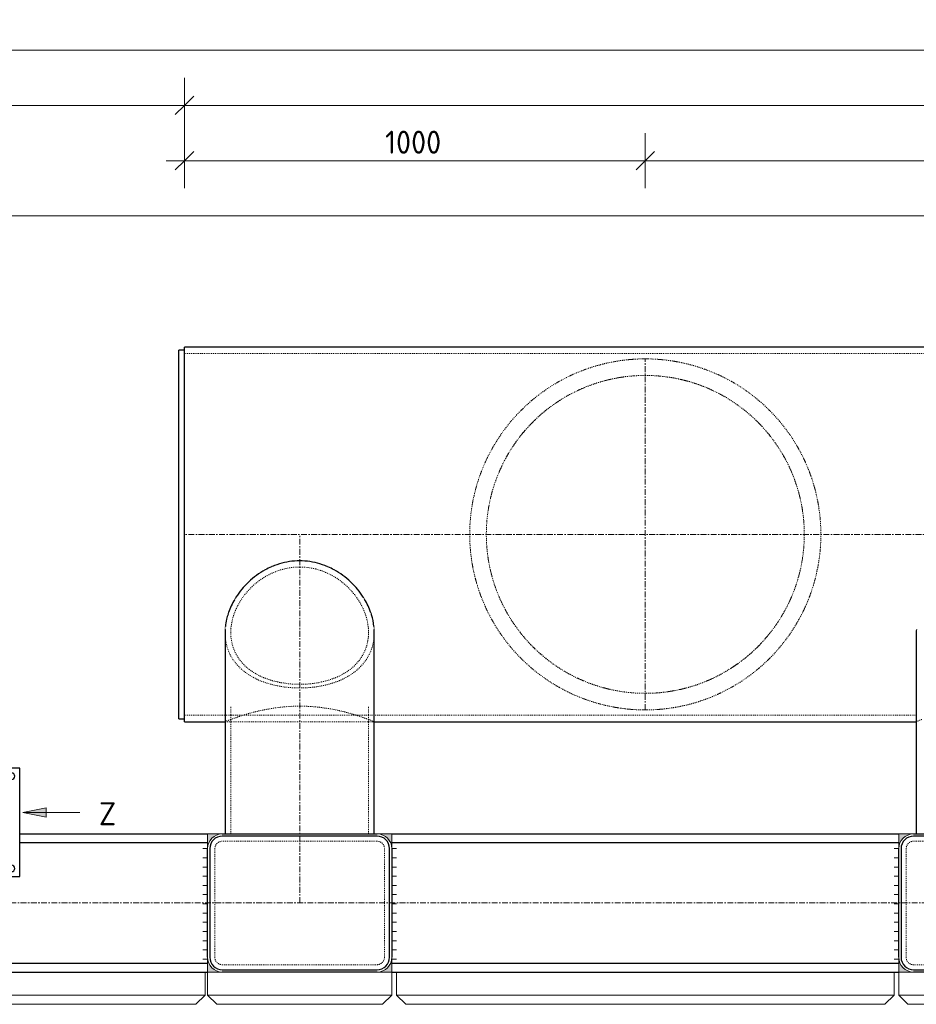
# Model space of a CAD drawing. Header units: millimetres. Extents: x -102180 to -55092, y -1328 to 109139.
# Tile 23 of 42: x -95542 to -93596, y 99826 to 101963. Entities that reach past the tile are written whole.
import ezdxf

# ---------------------------------------------------------------- set-up
doc = ezdxf.new("R2010")
doc.units = ezdxf.units.MM
doc.linetypes.add('Grid Line', pattern=[22.225, 12.7, -3.175, 3.175, -3.175])
doc.linetypes.add('XX-HIDDEN', pattern=[4, 2, -2])
for name, color, linetype, lineweight in [('Multi-Category Tags', 50, 'Continuous', 18), ('Multi-Category Tags-1', 7, 'Continuous', 18), ('N-CO-BC-BETONVORM-G', 50, 'Continuous', 25), ('N-CO-BC-BETONVORM-G-1', 50, 'XX-HIDDEN', 18), ('N-CO-BC-BETONVORM-GN', 10, 'XX-HIDDEN', 18), ('N-CO-KC-KUNSTSTOFVORM-G', 7, 'Continuous', 13), ('N-CO-SC-STAALVORM-G', 10, 'Continuous', 25), ('X-XX-AL-CONSTRUCTIELIJN-G-2', 7, 'Grid Line', 18), ('X-XX-AL-CONSTRUCTIELIJN-G-4', 250, 'Continuous', 25), ('X-XX-AL-M', 7, 'Continuous', 18), ('X-XX-AL-M-20', 7, 'Continuous', 18), ('X_XX_AL_DETAIL1_G', 7, 'Continuous', 13)]:
    doc.layers.add(name, color=color, linetype=linetype, lineweight=lineweight)
doc.styles.add('NLCS-ISO', font='NLCS-ISO.ttf', dxfattribs={"height": 50})
doc.dimstyles.new('2_5_NLCS_diagonal', dxfattribs={"dimscale": 304.8, "dimtxt": 50.137748, "dimasz": 0.131234, "dimexe": 0.19685, "dimexo": 0.0625, "dimgap": 0, "dimtad": 1, "dimdec": 0, "dimzin": 0, "dimdsep": 46, "dimtxsty": 'NLCS-ISO', "dimblk1": 'OBLIQUE', "dimblk2": 'OBLIQUE', "dimsah": 1, "dimcen": 0.09, "dimdle": 0.131234, "dimazin": 0, "dimtfac": 1, "dimtdec": 4, "dimtix": 1, "dimtmove": 0, "dimatfit": 3, "dimfxl": 0.19685, "dimfxlon": 1, "dimtvp": 1, "dimtolj": 1, "dimtzin": 0, "dimarcsym": 2})

# ---------------------------------------------------------------- blocks, each defined once
blk = doc.blocks.new('SF_Stalen afdekplaat3 - SF_Stalen afdekplaat-3578293-N_A_P_ Copy 4')
at = {"layer": 'N-CO-SC-STAALVORM-G'}
for p, q in [((-267477.7, 101245.7), (-267489.7, 101245.7)), ((-267489.7, 100445.7), (-267489.7, 101245.7)), ((-267489.7, 100445.7), (-267477.7, 100445.7))]:
    blk.add_line(p, q, dxfattribs=at)
blk = doc.blocks.new('SF_Stalen afdekplaat4 - SF_Stalen afdekplaat-3578332-N_A_P_ Copy 4')
at = {"layer": 'N-CO-SC-STAALVORM-G'}
for p, q in [((-267477.7, 101245.7), (-267489.7, 101245.7)), ((-267489.7, 100445.7), (-267489.7, 101245.7)), ((-267489.7, 100445.7), (-267477.7, 100445.7))]:
    blk.add_line(p, q, dxfattribs=at)
blk = doc.blocks.new('GM_afdekklepje - GM_afdekklepje-3582460-N_A_P_ Copy 4')
at = {"layer": 'N-CO-SC-STAALVORM-G'}
for p, q in [((168, 145), (-168, 145)), ((-195, 118), (-195, -118)), ((195, -118), (195, 118)), ((-168, -145), (168, -145))]:
    blk.add_line(p, q, dxfattribs=at)
for centre, start, end in [((-168, 118), 90, 180), ((168, 118), 360, 90), ((-168, -118), 180, 270), ((168, -118), 270, 360)]:
    blk.add_arc(centre, 27, start, end, dxfattribs=at)
blk = doc.blocks.new('GM_Hakorit_3820 - GM_Hakorit_3820-3593615-N_A_P_ Copy 4')
at = {"layer": 'N-CO-KC-KUNSTSTOFVORM-G'}
for p, q in [((-200, 0), (-200, -50)), ((200, -50), (200, 0)), ((-200, -50), (200, -50)), ((-180, -70), (-200, -50)), ((200, -50), (180, -70)), ((180, -70), (-180, -70))]:
    blk.add_line(p, q, dxfattribs=at)
blk = doc.blocks.new('GM_Hakorit_2850 - GM_Hakorit_2850-3594086-N_A_P_ Copy 4')
at = {"layer": 'N-CO-KC-KUNSTSTOFVORM-G'}
for p, q in [((-200, 0), (-200, -50)), ((200, -50), (200, 0)), ((-200, -50), (200, -50)), ((-180, -70), (-200, -50)), ((200, -50), (180, -70)), ((180, -70), (-180, -70))]:
    blk.add_line(p, q, dxfattribs=at)
blk = doc.blocks.new('GM_Hakorit_1240 - GM_Hakorit_1240-3595698-N_A_P_ Copy 4')
at = {"layer": 'N-CO-KC-KUNSTSTOFVORM-G'}
for p, q in [((-540, -50), (-540, 0)), ((540, 0), (540, -50)), ((540, -50), (-540, -50)), ((-540, -50), (-520, -70)), ((520, -70), (540, -50)), ((520, -70), (-520, -70))]:
    blk.add_line(p, q, dxfattribs=at)
blk = doc.blocks.new('GM_Hakorit_1120 - GM_Hakorit_1120-3596844-N_A_P_ Copy 4')
at = {"layer": 'N-CO-KC-KUNSTSTOFVORM-G'}
for p, q in [((-520, -50), (-520, 0)), ((520, 0), (520, -50)), ((520, -50), (-520, -50)), ((-520, -50), (-500, -70)), ((500, -70), (520, -50)), ((500, -70), (-500, -70))]:
    blk.add_line(p, q, dxfattribs=at)
blk = doc.blocks.new('GM_Bevestigingsplaat radardetector2 - GM_Bevestigingsplaat radardetector2-3834855-N_A_P_ Copy 4')
at = {"layer": 'N-CO-SC-STAALVORM-G'}
for p, q in [((117.5, 142.5), (-117.5, 142.5)), ((-117.5, 142.5), (-117.5, -92.5)), ((117.5, -92.5), (117.5, 142.5)), ((-117.5, -92.5), (117.5, -92.5))]:
    blk.add_line(p, q, dxfattribs=at)
for centre, start, end in [((-100, 125), 0, 180), ((100, 125), 0, 180), ((-100, 125), 180, 360), ((100, 125), 180, 360), ((-100, -75), 0, 180), ((-100, -75), 180, 360), ((100, -75), 0, 180), ((100, -75), 180, 360)]:
    blk.add_arc(centre, 7, start, end, dxfattribs=at)
blk = doc.blocks.new('NLI_Balk_Buis - ø813_14_2-3568875-N_A_P_ Copy 4')
at = {"layer": 'N-CO-BC-BETONVORM-GN'}
for p, q in [((4000, 392.3), (-4000, 392.3)), ((-3912, -392.3), (-4000, -392.3)), ((-3588.1, -392.3), (-3911.9, -392.3)), ((-2412, -392.3), (-3588.1, -392.3)), ((-3911.9, -406.5), (-3899.5, -406.5)), ((-3899.4, -406.5), (-3600.6, -406.5)), ((-3600.5, -406.5), (-3588.1, -406.5))]:
    blk.add_line(p, q, dxfattribs=at)
at = {"layer": 'N-CO-SC-STAALVORM-G'}
for p, q in [((4000, 406.5), (-4000, 406.5)), ((-4000, 392.4), (-4000, 406.5)), ((-4000, -392.3), (-4000, 392.3)), ((-4000, -406.5), (-4000, -392.4)), ((-4000, -406.5), (-3912, -406.5)), ((-3588.1, -406.5), (-2412, -406.5))]:
    blk.add_line(p, q, dxfattribs=at)
blk = doc.blocks.new('NLI_Balk_Buis - ø323_9_12_5-3581718-N_A_P_ Copy 4')
at = {"layer": 'N-CO-BC-BETONVORM-GN'}
for p, q in [((-7.7, 149.4), (-27.2, 149.4)), ((250, 149.4), (-7.7, 149.4)), ((-7.7, -149.5), (-27.2, -149.5)), ((250, -149.5), (-7.7, -149.5))]:
    blk.add_line(p, q, dxfattribs=at)
blk = doc.blocks.new('DIMBLOCK18-N_A_P_ Copy 4')
at = {"layer": 'X-XX-AL-M-20'}
for p, q in [((-96184.5, 101716.9), (-96184.5, 101836.9)), ((-95184.5, 101716.9), (-95184.5, 101836.9)), ((-96184.5, 101776.9), (-96164.5, 101796.9)), ((-95184.5, 101776.9), (-95164.5, 101796.9)), ((-96224.5, 101776.9), (-95184.5, 101776.9)), ((-96184.5, 101776.9), (-96204.5, 101756.9)), ((-96184.5, 101776.9), (-96184.5, 101716.9)), ((-95184.5, 101776.9), (-95204.5, 101756.9)), ((-95184.5, 101776.9), (-95184.5, 101716.9))]:
    blk.add_line(p, q, dxfattribs=at)
at = {"layer": 'X-XX-AL-M-20', "color": 0, "insert": (-95749.3, 101842), "char_height": 50, "width": 155.522, "attachment_point": 1, "line_spacing_factor": 1.135194, "style": 'NLCS-ISO'}
blk.add_mtext('1000', dxfattribs=at)
blk = doc.blocks.new('_Oblique')
at = {"color": 0, "linetype": 'ByBlock', "lineweight": -2}
blk.add_line((-0.5, -0.5), (0.5, 0.5), dxfattribs=at)
blk = doc.blocks.new('DIMBLOCK19-N_A_P_ Copy 4')
at = {"layer": 'X-XX-AL-M-20'}
for p, q in [((-95184.5, 101716.9), (-95184.5, 101836.9)), ((-87184.5, 101716.9), (-87184.5, 101836.9)), ((-95184.5, 101776.9), (-95164.5, 101796.9)), ((-87184.5, 101776.9), (-87164.5, 101796.9)), ((-95184.5, 101776.9), (-95204.5, 101756.9)), ((-95184.5, 101776.9), (-87184.5, 101776.9)), ((-95184.5, 101776.9), (-95184.5, 101716.9)), ((-87184.5, 101776.9), (-87204.5, 101756.9)), ((-87184.5, 101776.9), (-87184.5, 101716.9))]:
    blk.add_line(p, q, dxfattribs=at)
at = {"layer": 'X-XX-AL-M-20', "color": 0, "insert": (-91254.5, 101842), "char_height": 50, "width": 168.009, "attachment_point": 1, "line_spacing_factor": 1.135194, "style": 'NLCS-ISO'}
blk.add_mtext('8000', dxfattribs=at)
blk = doc.blocks.new('DIMBLOCK21-N_A_P_ Copy 4')
at = {"layer": 'X-XX-AL-M-20'}
for p, q in [((-96184.5, 101836.9), (-96184.5, 101956.9)), ((-86184.5, 101836.9), (-86184.5, 101956.9)), ((-96184.5, 101896.9), (-96164.5, 101916.9)), ((-86184.5, 101896.9), (-86164.5, 101916.9)), ((-96224.5, 101896.9), (-86144.5, 101896.9)), ((-96184.5, 101896.9), (-96204.5, 101876.9)), ((-96184.5, 101896.9), (-96184.5, 101836.9)), ((-86184.5, 101896.9), (-86204.5, 101876.9)), ((-86184.5, 101896.9), (-86184.5, 101836.9))]:
    blk.add_line(p, q, dxfattribs=at)
at = {"layer": 'X-XX-AL-M-20', "color": 0, "insert": (-91266.8, 101962), "char_height": 50, "width": 197.524, "attachment_point": 1, "line_spacing_factor": 1.135194, "style": 'NLCS-ISO'}
blk.add_mtext('10000', dxfattribs=at)
blk = doc.blocks.new('DIMBLOCK22-N_A_P_ Copy 4')
at = {"layer": 'X-XX-AL-M-20'}
for p, q in [((-95184.5, 101596.9), (-95184.5, 101716.9)), ((-94184.5, 101596.9), (-94184.5, 101716.9)), ((-95184.5, 101656.9), (-95164.5, 101676.9)), ((-94184.5, 101656.9), (-94164.5, 101676.9)), ((-95224.5, 101656.9), (-94184.5, 101656.9)), ((-95184.5, 101656.9), (-95204.5, 101636.9)), ((-95184.5, 101656.9), (-95184.5, 101596.9)), ((-94184.5, 101656.9), (-94204.5, 101636.9)), ((-94184.5, 101656.9), (-94184.5, 101596.9))]:
    blk.add_line(p, q, dxfattribs=at)
at = {"layer": 'X-XX-AL-M-20', "color": 0, "insert": (-94749.3, 101722), "char_height": 50, "width": 155.522, "attachment_point": 1, "line_spacing_factor": 1.135194, "style": 'NLCS-ISO'}
blk.add_mtext('1000', dxfattribs=at)
blk = doc.blocks.new('DIMBLOCK23-N_A_P_ Copy 4')
at = {"layer": 'X-XX-AL-M-20'}
for p, q in [((-94184.5, 101596.9), (-94184.5, 101716.9)), ((-88184.5, 101596.9), (-88184.5, 101716.9)), ((-94184.5, 101656.9), (-94164.5, 101676.9)), ((-88184.5, 101656.9), (-88164.5, 101676.9)), ((-94184.5, 101656.9), (-94204.5, 101636.9)), ((-94184.5, 101656.9), (-88184.5, 101656.9)), ((-94184.5, 101656.9), (-94184.5, 101596.9)), ((-88184.5, 101656.9), (-88204.5, 101636.9)), ((-88184.5, 101656.9), (-88184.5, 101596.9))]:
    blk.add_line(p, q, dxfattribs=at)
at = {"layer": 'X-XX-AL-M-20', "color": 0, "insert": (-91254.5, 101722), "char_height": 50, "width": 168.009, "attachment_point": 1, "line_spacing_factor": 1.135194, "style": 'NLCS-ISO'}
blk.add_mtext('6000', dxfattribs=at)
blk = doc.blocks.new('DIMBLOCK27-N_A_P_ Copy 4')
at = {"layer": 'X-XX-AL-M-20'}
for p, q in [((-95659.5, 101476.9), (-95659.5, 101596.9)), ((-91184.5, 101476.9), (-91184.5, 101596.9)), ((-95659.5, 101536.9), (-95639.5, 101556.9)), ((-91184.5, 101536.9), (-91164.5, 101556.9)), ((-95659.5, 101536.9), (-95679.5, 101516.9)), ((-95659.5, 101536.9), (-91184.5, 101536.9)), ((-95659.5, 101536.9), (-95659.5, 101476.9)), ((-91184.5, 101536.9), (-91204.5, 101516.9)), ((-91184.5, 101536.9), (-91184.5, 101476.9))]:
    blk.add_line(p, q, dxfattribs=at)
at = {"layer": 'X-XX-AL-M-20', "color": 0, "insert": (-93496.8, 101602), "char_height": 50, "width": 179.361, "attachment_point": 1, "line_spacing_factor": 1.135194, "style": 'NLCS-ISO'}
blk.add_mtext('4475', dxfattribs=at)

msp = doc.modelspace()

# ---------------------------------------------------------------- hatches: boundary and pattern name
at = {"layer": 'Multi-Category Tags'}
msp.add_hatch(color=256, dxfattribs=at).paths.add_polyline_path([(-95534.9, 100242.2), (-95484.9, 100232.2), (-95484.9, 100252.2)], flags=0)
at = {"layer": 'X-XX-AL-CONSTRUCTIELIJN-G-4'}
for points in [[(-95134.5, 100163.7), (-95133.4, 100172), (-95130.2, 100179.7), (-95125.1, 100186.3), (-95118.5, 100191.4), (-95110.8, 100194.6), (-95102.5, 100195.7), (-95134.5, 100195.7), (-95134.5, 100166)], [(-94734.5, 100163.7), (-94734.5, 100195.7), (-94766.1, 100195.6), (-94758.2, 100194.6), (-94750.5, 100191.4), (-94743.9, 100186.3), (-94738.8, 100179.7), (-94735.6, 100172), (-94734.8, 100166)], [(-93634.5, 100163.7), (-93633.4, 100172), (-93630.2, 100179.7), (-93625.1, 100186.3), (-93618.5, 100191.4), (-93610.8, 100194.6), (-93602.8, 100195.7), (-93634.5, 100195.7), (-93634.5, 100166)], [(-95134.5, 99895.7), (-95102.5, 99895.7), (-95110.8, 99896.8), (-95118.5, 99900), (-95125.6, 99905.7), (-95130.2, 99911.7), (-95133.4, 99919.4), (-95134.5, 99927.7), (-95134.5, 99899.1)], [(-94766.5, 99895.7), (-94734.5, 99895.7), (-94734.5, 99927.7), (-94735.6, 99919.4), (-94738.8, 99911.7), (-94743.9, 99905.1), (-94750.5, 99900), (-94758.2, 99896.8)], [(-93634.5, 99895.7), (-93602.5, 99895.7), (-93610.8, 99896.8), (-93618.5, 99900), (-93625.1, 99905.1), (-93630.2, 99911.7), (-93633.4, 99919.4), (-93634.5, 99927.7), (-93634.5, 99899.1)]]:
    msp.add_hatch(color=256, dxfattribs=at).paths.add_polyline_path(points, flags=0)

# ---------------------------------------------------------------- linework, layer by layer
at = {"layer": 'Multi-Category Tags'}
for p, q in [((-95484.9, 100252.2), (-95534.9, 100242.2)), ((-95534.9, 100242.2), (-95484.9, 100232.2)), ((-95534.9, 100242.2), (-95411.3, 100242.2)), ((-95484.9, 100232.2), (-95484.9, 100252.2))]:
    msp.add_line(p, q, dxfattribs=at)
at = {"layer": 'N-CO-BC-BETONVORM-GN'}
for p, q in [((-94766.5, 100179.7), (-95102.5, 100179.7)), ((-93266.5, 100179.7), (-93602.5, 100179.7)), ((-95118.5, 100163.7), (-95118.5, 99927.7)), ((-94750.5, 99927.7), (-94750.5, 100163.7)), ((-93618.5, 100163.7), (-93618.5, 99927.7)), ((-95102.5, 99911.7), (-94766.5, 99911.7)), ((-93602.5, 99911.7), (-93266.5, 99911.7))]:
    msp.add_line(p, q, dxfattribs=at)
for centre, radius, start, end in [((-94184.5, 100845.7), 381, 99.0264, 100.4354), ((-94184.5, 100845.7), 381, 94.0049, 95.7197), ((-94184.5, 100845.7), 381, 89.0898, 90.9098), ((-94184.5, 100845.7), 381, 84.2799, 85.9948), ((-94184.5, 100845.7), 381, 79.5644, 80.9733), ((-94184.5, 100845.7), 381, 109.8189, 110.5776), ((-94184.5, 100845.7), 381, 104.6173, 105.0717), ((-94184.5, 100845.7), 381, 74.9282, 75.383), ((-94184.5, 100845.7), 381, 69.4225, 70.1811), ((-94184.5, 100845.7), 381, 119.346, 120.2844), ((-94184.5, 100845.7), 381, 114.4478, 115.638), ((-94184.5, 100845.7), 345, 102.6915, 105.3123), ((-94184.5, 100845.7), 345, 97.898, 100.231), ((-94184.5, 100845.7), 345, 94.1605, 95.0902), ((-94184.5, 100845.7), 345, 84.9102, 85.843), ((-94184.5, 100845.7), 345, 79.7689, 82.0987), ((-94184.5, 100845.7), 345, 74.6877, 77.3088), ((-94184.5, 100845.7), 381, 64.362, 65.5522), ((-94184.5, 100845.7), 381, 59.7157, 60.654), ((-94184.5, 100845.7), 381, 124.9774, 125.1141), ((-94184.5, 100845.7), 345, 112.6263, 115.3369), ((-94184.5, 100845.7), 345, 107.6515, 110.3396), ((-94184.5, 100845.7), 345, 69.6605, 72.3487), ((-94184.5, 100845.7), 345, 64.6632, 67.3737), ((-94184.5, 100845.7), 381, 54.8855, 55.0227), ((-94184.5, 100845.7), 381, 129.5446, 130.706), ((-94184.5, 100845.7), 345, 122.4954, 125.5379), ((-94184.5, 100845.7), 345, 117.575, 120.3518), ((-94184.5, 100845.7), 345, 59.6482, 62.425), ((-94184.5, 100845.7), 345, 54.4622, 57.5046), ((-94184.5, 100845.7), 381, 49.2941, 50.4385), ((-94184.5, 100845.7), 381, 134.2696, 135.4671), ((-94184.5, 100845.7), 345, 127.3974, 132.124), ((-94184.5, 100845.7), 345, 47.8759, 52.6025), ((-94184.5, 100845.7), 381, 44.5331, 45.7305), ((-94184.5, 100845.7), 381, 139.5851, 140.0934), ((-94184.5, 100845.7), 345, 133.8354, 137.0351), ((-94184.5, 100845.7), 345, 42.9649, 46.1647), ((-94184.5, 100845.7), 381, 39.9066, 40.415), ((-94184.5, 100845.7), 345, 139.2042, 141.9708), ((-94184.5, 100845.7), 345, 38.0291, 40.7958), ((-94184.5, 100845.7), 381, 144.866, 145.5862), ((-94184.5, 100845.7), 381, 34.4139, 35.134), ((-94184.5, 100845.7), 381, 149.5211, 150.9053), ((-94184.5, 100845.7), 345, 144.2833, 146.935), ((-94184.5, 100845.7), 345, 33.065, 35.7168), ((-94184.5, 100845.7), 381, 29.0949, 30.4789), ((-94184.5, 100845.7), 381, 154.2384, 155.7991), ((-94184.5, 100845.7), 345, 149.3265, 151.9263), ((-94184.5, 100845.7), 345, 28.0738, 30.6736), ((-94184.5, 100845.7), 381, 24.2011, 25.7616), ((-94184.5, 100845.7), 345, 154.3826, 156.9374), ((-94184.5, 100845.7), 345, 23.0627, 25.6176), ((-94184.5, 100845.7), 381, 159.0292, 160.6152), ((-94184.5, 100845.7), 345, 159.4672, 161.9509), ((-94184.5, 100845.7), 345, 18.0492, 20.533), ((-94184.5, 100845.7), 381, 19.385, 20.9709), ((-94184.5, 100845.7), 381, 163.9158, 165.4231), ((-94184.5, 100845.7), 381, 14.577, 16.0842), ((-94184.5, 100845.7), 345, 164.585, 166.9299), ((-94184.5, 100845.7), 345, 13.0702, 15.4153), ((-94184.5, 100845.7), 381, 168.9595, 170.2416), ((-94184.5, 100845.7), 345, 169.7338, 171.7698), ((-94184.5, 100845.7), 345, 8.2308, 10.2665), ((-94184.5, 100845.7), 381, 9.7585, 11.0405), ((-94184.5, 100845.7), 381, 174.3979, 175.0729), ((-94184.5, 100845.7), 345, 174.9064, 175.6405), ((-94184.5, 100845.7), 345, 4.3783, 5.0941), ((-94184.5, 100845.7), 381, 4.9271, 5.6019), ((-94184.5, 100845.7), 381, 184.9271, 185.6021), ((-94184.5, 100845.7), 345, 184.3595, 185.0936), ((-94184.5, 100845.7), 345, 354.9059, 355.6217), ((-94184.5, 100845.7), 381, 354.3981, 355.0729), ((-94184.5, 100845.7), 345, 188.2302, 190.2662), ((-94184.5, 100845.7), 345, 349.7335, 351.7692), ((-94184.5, 100845.7), 381, 189.7584, 191.0405), ((-94184.5, 100845.7), 381, 348.9595, 350.2415), ((-94184.5, 100845.7), 381, 194.5769, 196.0842), ((-94184.5, 100845.7), 345, 193.0701, 195.415), ((-94184.5, 100845.7), 345, 344.5847, 346.9298), ((-94184.5, 100845.7), 381, 343.9158, 345.423), ((-94184.5, 100845.7), 345, 198.0491, 200.5328), ((-94184.5, 100845.7), 345, 339.467, 341.9508), ((-94184.5, 100845.7), 381, 199.3848, 200.9708), ((-94184.5, 100845.7), 345, 203.0626, 205.6174), ((-94184.5, 100845.7), 345, 334.3824, 336.9373), ((-94184.5, 100845.7), 381, 339.0291, 340.615), ((-94184.5, 100845.7), 381, 204.2009, 205.7616), ((-94184.5, 100845.7), 381, 334.2384, 335.7989), ((-94184.5, 100845.7), 345, 208.0737, 210.6735), ((-94184.5, 100845.7), 345, 329.3264, 331.9262), ((-94184.5, 100845.7), 381, 209.0947, 210.4789), ((-94184.5, 100845.7), 345, 213.065, 215.7167), ((-94184.5, 100845.7), 345, 324.2832, 326.935), ((-94184.5, 100845.7), 381, 329.5211, 330.9051), ((-94184.5, 100845.7), 381, 214.4138, 215.134), ((-94184.5, 100845.7), 345, 218.0292, 220.7958), ((-94184.5, 100845.7), 345, 319.2042, 321.9709), ((-94184.5, 100845.7), 381, 324.866, 325.5861), ((-94184.5, 100845.7), 381, 219.9066, 220.4149), ((-94184.5, 100845.7), 345, 222.9649, 226.1646), ((-94184.5, 100845.7), 345, 313.8353, 317.0351), ((-94184.5, 100845.7), 381, 319.585, 320.0934), ((-94184.5, 100845.7), 381, 224.5329, 225.7304), ((-94184.5, 100845.7), 345, 227.876, 232.6026), ((-94184.5, 100845.7), 345, 307.3975, 312.1241), ((-94184.5, 100845.7), 381, 314.2695, 315.4669), ((-94184.5, 100845.7), 381, 229.294, 230.4554), ((-94184.5, 100845.7), 345, 234.4621, 237.5046), ((-94184.5, 100845.7), 345, 302.4954, 305.5378), ((-94184.5, 100845.7), 381, 309.5615, 310.7059), ((-94184.5, 100845.7), 345, 239.6482, 242.425), ((-94184.5, 100845.7), 345, 297.575, 300.3518), ((-94184.5, 100845.7), 381, 234.8859, 235.0226), ((-94184.5, 100845.7), 381, 239.7156, 240.654), ((-94184.5, 100845.7), 345, 244.6631, 247.3737), ((-94184.5, 100845.7), 345, 249.6604, 252.3485), ((-94184.5, 100845.7), 345, 254.6877, 257.3085), ((-94184.5, 100845.7), 345, 282.6912, 285.3123), ((-94184.5, 100845.7), 345, 287.6513, 290.3395), ((-94184.5, 100845.7), 345, 292.6263, 295.3368), ((-94184.5, 100845.7), 381, 299.346, 300.2843), ((-94184.5, 100845.7), 381, 304.9773, 305.1145), ((-94184.5, 100845.7), 381, 244.362, 245.5522), ((-94184.5, 100845.7), 345, 259.769, 262.102), ((-94184.5, 100845.7), 345, 264.9098, 265.8395), ((-94184.5, 100845.7), 345, 274.157, 275.0898), ((-94184.5, 100845.7), 345, 277.9013, 280.2311), ((-94184.5, 100845.7), 381, 294.4478, 295.638), ((-94184.5, 100845.7), 381, 249.4224, 250.1811), ((-94184.5, 100845.7), 381, 254.9283, 255.3827), ((-94184.5, 100845.7), 381, 259.5646, 260.9736), ((-94184.5, 100845.7), 381, 279.0267, 280.4356), ((-94184.5, 100845.7), 381, 284.617, 285.0718), ((-94184.5, 100845.7), 381, 289.8189, 290.5775), ((-94184.5, 100845.7), 381, 264.2803, 265.9951), ((-94184.5, 100845.7), 381, 269.0902, 270.9102), ((-94184.5, 100845.7), 381, 274.0052, 275.7201), ((-95102.5, 100163.7), 16, 90, 180), ((-94766.5, 100163.7), 16, 0, 90), ((-93602.5, 100163.7), 16, 90, 180), ((-95102.5, 99927.7), 16, 180, 270), ((-94766.5, 99927.7), 16, 270, 0), ((-93602.5, 99927.7), 16, 180, 270)]:
    msp.add_arc(centre, radius, start, end, dxfattribs=at)
for points, knots in [([(-94565.5, 100845.7), (-94565.5, 100856), (-94564.7, 100876.6), (-94559.7, 100917.4), (-94547.5, 100966.5), (-94524.7, 101020.3), (-94495.5, 101068.1), (-94461.2, 101109.4), (-94422.8, 101144.5), (-94387.9, 101168.7), (-94358.3, 101185.1), (-94335.1, 101196), (-94315, 101203.8), (-94300.4, 101208.7), (-94291.9, 101211.3), (-94285.5, 101213.1), (-94278.9, 101214.9), (-94272.3, 101216.5), (-94265.5, 101218), (-94258.6, 101219.4), (-94251.7, 101220.8), (-94244.6, 101222), (-94237.4, 101223), (-94230.1, 101224), (-94222.7, 101224.8), (-94215.2, 101225.5), (-94207.6, 101226), (-94200, 101226.4), (-94192.3, 101226.7), (-94184.5, 101226.7), (-94176.7, 101226.7), (-94169.1, 101226.4), (-94161.4, 101226), (-94153.8, 101225.5), (-94146.3, 101224.8), (-94138.9, 101224), (-94131.6, 101223), (-94124.4, 101222), (-94117.4, 101220.8), (-94110.4, 101219.4), (-94103.5, 101218), (-94096.8, 101216.5), (-94090.1, 101214.9), (-94083.6, 101213.1), (-94077.1, 101211.3), (-94068.6, 101208.7), (-94054, 101203.8), (-94033.9, 101196), (-94010.8, 101185.1), (-93988.6, 101172.8), (-93967.2, 101159), (-93946.7, 101143.7), (-93927.1, 101126.9), (-93908.4, 101108.6), (-93890.7, 101088.7), (-93874.2, 101067.3), (-93858.9, 101044.2), (-93845.1, 101019.6), (-93832.9, 100993.4), (-93822.6, 100965.9), (-93814.2, 100937), (-93808.1, 100907.2), (-93804.4, 100876.6), (-93803.5, 100856), (-93803.5, 100845.7)], [0, 0, 0, 0, 0.023256, 0.046512, 0.093023, 0.139535, 0.186047, 0.232558, 0.27907, 0.325581, 0.348837, 0.372093, 0.395349, 0.406977, 0.412791, 0.418605, 0.424419, 0.430233, 0.436047, 0.44186, 0.447674, 0.453488, 0.459302, 0.465116, 0.47093, 0.476744, 0.482558, 0.488372, 0.494186, 0.5, 0.505814, 0.511628, 0.517442, 0.523256, 0.52907, 0.534884, 0.540698, 0.546512, 0.552326, 0.55814, 0.563953, 0.569767, 0.575581, 0.581395, 0.587209, 0.593023, 0.604651, 0.627907, 0.651163, 0.674419, 0.697674, 0.72093, 0.744186, 0.767442, 0.790698, 0.813953, 0.837209, 0.860465, 0.883721, 0.906977, 0.930233, 0.953488, 0.976744, 1, 1, 1, 1]), ([(-93839.5, 100845.7), (-93839.5, 100855.9), (-93840.4, 100876.3), (-93845.8, 100916.6), (-93859, 100964.9), (-93883.5, 101017.5), (-93915.2, 101063.6), (-93952.6, 101103), (-93988, 101130.2), (-94018.7, 101148.6), (-94043, 101160.7), (-94064.3, 101169.3), (-94082.1, 101175.3), (-94095.8, 101179.2), (-94109.9, 101182.6), (-94124.3, 101185.5), (-94139, 101187.8), (-94154, 101189.5), (-94169.2, 101190.5), (-94184.5, 101190.8), (-94199.8, 101190.5), (-94215, 101189.5), (-94230, 101187.8), (-94244.8, 101185.5), (-94259.2, 101182.6), (-94273.2, 101179.2), (-94286.9, 101175.3), (-94304.7, 101169.3), (-94326.1, 101160.7), (-94350.4, 101148.6), (-94381.1, 101130.2), (-94416.4, 101103), (-94453.9, 101063.6), (-94485.5, 101017.5), (-94510.1, 100964.9), (-94523.2, 100916.6), (-94528.6, 100876.3), (-94529.5, 100855.9), (-94529.5, 100845.7)], [0, 0, 0, 0, 0.026316, 0.052632, 0.105263, 0.157895, 0.210526, 0.263158, 0.315789, 0.342105, 0.368421, 0.394737, 0.407895, 0.421053, 0.434211, 0.447368, 0.460526, 0.473684, 0.486842, 0.5, 0.513158, 0.526316, 0.539474, 0.552632, 0.565789, 0.578947, 0.592105, 0.605263, 0.631579, 0.657895, 0.684211, 0.736842, 0.789474, 0.842105, 0.894737, 0.947368, 0.973684, 1, 1, 1, 1]), ([(-93803.5, 100845.7), (-93803.5, 100835.4), (-93804.4, 100814.8), (-93809.3, 100774), (-93821.5, 100724.9), (-93844.3, 100671.1), (-93873.5, 100623.3), (-93907.8, 100582), (-93946.3, 100546.9), (-93981.2, 100522.7), (-94010.8, 100506.3), (-94033.9, 100495.4), (-94054, 100487.6), (-94068.6, 100482.7), (-94077.1, 100480.1), (-94083.6, 100478.3), (-94090.1, 100476.6), (-94096.8, 100474.9), (-94103.5, 100473.4), (-94110.4, 100472), (-94117.4, 100470.6), (-94124.4, 100469.4), (-94131.6, 100468.4), (-94138.9, 100467.4), (-94146.3, 100466.6), (-94153.8, 100465.9), (-94161.4, 100465.4), (-94169.1, 100465), (-94176.7, 100464.8), (-94184.5, 100464.7), (-94192.3, 100464.8), (-94200, 100465), (-94207.6, 100465.4), (-94215.2, 100465.9), (-94222.7, 100466.6), (-94230.1, 100467.4), (-94237.4, 100468.4), (-94244.6, 100469.4), (-94251.7, 100470.6), (-94258.6, 100472), (-94265.5, 100473.4), (-94272.3, 100474.9), (-94278.9, 100476.6), (-94285.5, 100478.3), (-94291.9, 100480.1), (-94300.4, 100482.7), (-94315, 100487.6), (-94335.1, 100495.4), (-94358.3, 100506.3), (-94380.5, 100518.6), (-94401.8, 100532.4), (-94422.4, 100547.7), (-94442, 100564.5), (-94460.7, 100582.8), (-94478.3, 100602.7), (-94494.9, 100624.1), (-94510.1, 100647.2), (-94523.9, 100671.8), (-94536.1, 100698), (-94546.5, 100725.6), (-94554.8, 100754.4), (-94560.9, 100784.2), (-94564.7, 100814.8), (-94565.5, 100835.4), (-94565.5, 100845.7)], [0, 0, 0, 0, 0.023256, 0.046512, 0.093023, 0.139535, 0.186047, 0.232558, 0.27907, 0.325581, 0.348837, 0.372093, 0.395349, 0.406977, 0.412791, 0.418605, 0.424419, 0.430233, 0.436047, 0.44186, 0.447674, 0.453488, 0.459302, 0.465116, 0.47093, 0.476744, 0.482558, 0.488372, 0.494186, 0.5, 0.505814, 0.511628, 0.517442, 0.523256, 0.52907, 0.534884, 0.540698, 0.546512, 0.552326, 0.55814, 0.563953, 0.569767, 0.575581, 0.581395, 0.587209, 0.593023, 0.604651, 0.627907, 0.651163, 0.674419, 0.697674, 0.72093, 0.744186, 0.767442, 0.790698, 0.813953, 0.837209, 0.860465, 0.883721, 0.906977, 0.930233, 0.953488, 0.976744, 1, 1, 1, 1]), ([(-94529.5, 100845.7), (-94529.5, 100835.5), (-94528.6, 100815.1), (-94523.2, 100774.8), (-94510.1, 100726.5), (-94485.5, 100673.9), (-94453.9, 100627.8), (-94416.4, 100588.4), (-94381.1, 100561.2), (-94350.4, 100542.8), (-94326.1, 100530.7), (-94304.7, 100522.1), (-94286.9, 100516.1), (-94273.2, 100512.2), (-94259.2, 100508.8), (-94244.8, 100505.9), (-94230, 100503.6), (-94215, 100501.9), (-94199.8, 100500.9), (-94184.5, 100500.6), (-94169.2, 100500.9), (-94154, 100501.9), (-94139, 100503.6), (-94124.3, 100505.9), (-94109.9, 100508.8), (-94095.8, 100512.2), (-94082.1, 100516.1), (-94064.3, 100522.1), (-94043, 100530.7), (-94018.7, 100542.8), (-93988, 100561.2), (-93952.6, 100588.4), (-93915.2, 100627.8), (-93883.5, 100673.9), (-93859, 100726.5), (-93845.8, 100774.8), (-93840.4, 100815.1), (-93839.5, 100835.5), (-93839.5, 100845.7)], [0, 0, 0, 0, 0.026316, 0.052632, 0.105263, 0.157895, 0.210526, 0.263158, 0.315789, 0.342105, 0.368421, 0.394737, 0.407895, 0.421053, 0.434211, 0.447368, 0.460526, 0.473684, 0.486842, 0.5, 0.513158, 0.526316, 0.539474, 0.552632, 0.565789, 0.578947, 0.592105, 0.605263, 0.631579, 0.657895, 0.684211, 0.736842, 0.789474, 0.842105, 0.894737, 0.947368, 0.973684, 1, 1, 1, 1]), ([(-94785.1, 100632.7), (-94785.1, 100644.9), (-94788.2, 100663.8), (-94798.3, 100688.5), (-94808.5, 100706.1), (-94821.3, 100722.6), (-94836.3, 100737.5), (-94853.2, 100750.4), (-94871.9, 100761), (-94892, 100768.9), (-94913, 100773.8), (-94934.5, 100775.4), (-94963.2, 100773.2), (-94990.9, 100764.5), (-95015.8, 100750.4), (-95032.8, 100737.5), (-95047.8, 100722.6), (-95060.5, 100706.1), (-95070.8, 100688.5), (-95078.3, 100670), (-95082.9, 100651.2), (-95084, 100638.8), (-95084, 100632.7)], [0, 0, 0, 0, 0.090909, 0.136364, 0.181818, 0.227273, 0.272727, 0.318182, 0.363636, 0.409091, 0.454545, 0.5, 0.545455, 0.636364, 0.681818, 0.727273, 0.772727, 0.818182, 0.863636, 0.909091, 0.954545, 1, 1, 1, 1]), ([(-94772.6, 100632.3), (-94772.6, 100619.8), (-94775.7, 100601.5), (-94785.7, 100579.8), (-94795.9, 100565.1), (-94808.7, 100552), (-94823.6, 100540.8), (-94840.6, 100531.4), (-94859.4, 100523.8), (-94879.7, 100518.1), (-94901.1, 100514.2), (-94923.3, 100512.3), (-94945.7, 100512.3), (-94967.9, 100514.2), (-94989.3, 100518.1), (-95009.6, 100523.8), (-95028.4, 100531.4), (-95045.4, 100540.8), (-95060.4, 100552), (-95073.1, 100565.1), (-95085, 100582.3), (-95094.1, 100604.5), (-95096.4, 100622.9), (-95096.5, 100632.3)], [0.0007342, 0.0007342, 0.0007342, 0.0007342, 0.0869565, 0.1304348, 0.173913, 0.2173913, 0.2608696, 0.3043478, 0.3478261, 0.3913043, 0.4347826, 0.4782609, 0.5217391, 0.5652174, 0.6086957, 0.6521739, 0.6956522, 0.7391304, 0.7826087, 0.826087, 0.8695652, 0.9347826, 0.9992656, 0.9992656, 0.9992656, 0.9992656]), ([(-95084, 100632.7), (-95084, 100620.4), (-95080.8, 100602.7), (-95070.8, 100581.8), (-95060.5, 100567.6), (-95047.8, 100555.2), (-95032.8, 100544.6), (-95015.8, 100535.8), (-94997.1, 100528.9), (-94977.1, 100524), (-94956, 100521), (-94934.5, 100520), (-94905.8, 100521.3), (-94878.1, 100526.6), (-94853.2, 100535.8), (-94836.3, 100544.6), (-94821.3, 100555.2), (-94808.5, 100567.6), (-94798.3, 100581.8), (-94790.7, 100597.5), (-94786.1, 100614.5), (-94785.1, 100626.5), (-94785.1, 100632.7)], [0, 0, 0, 0, 0.090909, 0.136364, 0.181818, 0.227273, 0.272727, 0.318182, 0.363636, 0.409091, 0.454545, 0.5, 0.545455, 0.636364, 0.681818, 0.727273, 0.772727, 0.818182, 0.863636, 0.909091, 0.954545, 1, 1, 1, 1]), ([(-94812.6, 100453.4), (-94816.2, 100454.6), (-94825.1, 100457.2), (-94840.6, 100461.4), (-94859.4, 100465.5), (-94879.7, 100469), (-94901.1, 100471.6), (-94923.3, 100472.9), (-94945.7, 100472.9), (-94967.9, 100471.6), (-94989.3, 100469), (-95009.6, 100465.5), (-95028.4, 100461.4), (-95044, 100457.2), (-95052.8, 100454.6), (-95056.4, 100453.4)], [0.2284543, 0.2284543, 0.2284543, 0.2284543, 0.2608696, 0.3043478, 0.3478261, 0.3913043, 0.4347826, 0.4782609, 0.5217391, 0.5652174, 0.6086957, 0.6521739, 0.6956522, 0.7391304, 0.7715357, 0.7715357, 0.7715357, 0.7715357]), ([(-95056.7, 100453.3), (-95057.8, 100453), (-95063.6, 100451.2), (-95073.1, 100448), (-95080.4, 100445.3), (-95083.7, 100444.1), (-95084.1, 100444)], [0.7724923, 0.7724923, 0.7724923, 0.7724923, 0.7826087, 0.826087, 0.8695652, 0.8755916, 0.8755916, 0.8755916, 0.8755916]), ([(-94785, 100444), (-94785.3, 100444.1), (-94788.6, 100445.3), (-94795.9, 100448), (-94805.4, 100451.2), (-94811.2, 100453), (-94812.3, 100453.3)], [0.1243999, 0.1243999, 0.1243999, 0.1243999, 0.1304348, 0.173913, 0.2173913, 0.2274976, 0.2274976, 0.2274976, 0.2274976]), ([(-95084.2, 100443.9), (-95088, 100442.5), (-95094.3, 100440.1), (-95096.5, 100439.2), (-95096.5, 100439.2)], [0.8761688, 0.8761688, 0.8761688, 0.8761688, 0.9347826, 1, 1, 1, 1]), ([(-94772.6, 100439.2), (-94772.6, 100439.2), (-94775.5, 100440.4), (-94782.4, 100443), (-94784.8, 100443.9)], [0, 0, 0, 0, 0.0869565, 0.1238228, 0.1238228, 0.1238228, 0.1238228]), ([(-93584.2, 100443.9), (-93588, 100442.5), (-93594.3, 100440.1), (-93596.5, 100439.2), (-93596.5, 100439.2)], [0.8761688, 0.8761688, 0.8761688, 0.8761688, 0.9347826, 1, 1, 1, 1])]:
    msp.add_open_spline(points, degree=3, knots=knots, dxfattribs=at)
for points in [[(-94994.6, 100775.9), (-94994.9, 100775.7), (-94995.3, 100775.6), (-94995.6, 100775.4)], [(-94873.4, 100775.4), (-94873.8, 100775.6), (-94874.1, 100775.7), (-94874.4, 100775.9)], [(-95046.6, 100741.2), (-95046.8, 100741), (-95047, 100740.8), (-95047.2, 100740.6)], [(-94821.8, 100740.6), (-94822, 100740.8), (-94822.2, 100741), (-94822.4, 100741.2)], [(-95073.7, 100707.6), (-95074.3, 100706.6), (-95074.9, 100705.7), (-95075.5, 100704.7)], [(-94793.6, 100704.7), (-94794.1, 100705.7), (-94794.7, 100706.6), (-94795.3, 100707.6)], [(-95088.8, 100676.2), (-95089.1, 100675.2), (-95089.5, 100674.1), (-95089.8, 100673.1)], [(-94779.2, 100673.1), (-94779.5, 100673.9), (-94779.7, 100674.7), (-94780, 100675.6)], [(-95095.8, 100645.4), (-95096, 100643.4), (-95096.2, 100641.4), (-95096.3, 100639.5)], [(-94772.8, 100639.5), (-94772.9, 100641.4), (-94773, 100643.4), (-94773.3, 100645.4)]]:
    msp.add_open_spline(points, degree=3, dxfattribs=at)
at = {"layer": 'N-CO-SC-STAALVORM-G'}
for p, q in [((-95096.5, 100632.7), (-95096.5, 100195.7)), ((-94772.6, 100195.7), (-94772.6, 100632.7)), ((-93596.5, 100632.7), (-93596.5, 100195.7)), ((-95542, 100195.7), (-95134.5, 100195.7)), ((-95102.5, 100195.7), (-94766.5, 100195.7)), ((-94734.5, 100195.7), (-93634.5, 100195.7)), ((-93602.5, 100195.7), (-93266.5, 100195.7)), ((-95542, 100176.7), (-95134.5, 100176.7)), ((-94734.5, 100176.7), (-93634.5, 100176.7)), ((-95134.5, 99927.7), (-95134.5, 100163.7)), ((-94734.5, 100163.7), (-94734.5, 99927.7)), ((-93634.5, 99927.7), (-93634.5, 100163.7)), ((-96184.5, 99914.7), (-95134.5, 99914.7)), ((-94734.5, 99914.7), (-93634.5, 99914.7)), ((-96184.5, 99895.7), (-95134.5, 99895.7)), ((-94766.5, 99895.7), (-95102.5, 99895.7)), ((-94734.5, 99895.7), (-93634.5, 99895.7)), ((-93266.5, 99895.7), (-93602.5, 99895.7))]:
    msp.add_line(p, q, dxfattribs=at)
for points, knots in [([(-94995.6, 100775.4), (-95000.3, 100773.4), (-95011.6, 100767.9), (-95028.4, 100757.2), (-95040.3, 100747.3), (-95046.1, 100741.7), (-95046.6, 100741.2)], [0.6223783, 0.6223783, 0.6223783, 0.6223783, 0.6521739, 0.6956522, 0.7391304, 0.7432735, 0.7432735, 0.7432735, 0.7432735]), ([(-94874.5, 100775.9), (-94876.3, 100776.6), (-94885, 100780.1), (-94901.1, 100785), (-94923.3, 100788.4), (-94945.7, 100788.4), (-94967.9, 100785), (-94984.1, 100780.1), (-94992.8, 100776.6), (-94994.6, 100775.9)], [0.3799156, 0.3799156, 0.3799156, 0.3799156, 0.3913043, 0.4347826, 0.4782609, 0.5217391, 0.5652174, 0.6086957, 0.6200795, 0.6200795, 0.6200795, 0.6200795]), ([(-94822.5, 100741.2), (-94823, 100741.7), (-94828.8, 100747.3), (-94840.6, 100757.2), (-94857.5, 100767.9), (-94868.7, 100773.4), (-94873.4, 100775.4)], [0.2567199, 0.2567199, 0.2567199, 0.2567199, 0.2608696, 0.3043478, 0.3478261, 0.3776162, 0.3776162, 0.3776162, 0.3776162]), ([(-95047.2, 100740.6), (-95051.8, 100736.2), (-95061, 100726.2), (-95069.3, 100714.7), (-95073.4, 100708.2), (-95073.7, 100707.6)], [0.74508986, 0.74508986, 0.74508986, 0.74508986, 0.7826087, 0.82608696, 0.83001947, 0.83001947, 0.83001947, 0.83001947]), ([(-94795.3, 100707.6), (-94795.7, 100708.2), (-94799.8, 100714.7), (-94808.1, 100726.2), (-94817.3, 100736.2), (-94821.8, 100740.6)], [0.16997442, 0.16997442, 0.16997442, 0.16997442, 0.17391304, 0.2173913, 0.25490097, 0.25490097, 0.25490097, 0.25490097]), ([(-95075.5, 100704.7), (-95078.2, 100700.1), (-95083.1, 100690.7), (-95087.1, 100681.1), (-95088.8, 100676.3)], [0.83694806, 0.83694806, 0.83694806, 0.83694806, 0.86956522, 0.90223143, 0.90223143, 0.90223143, 0.90223143]), ([(-94780, 100675.6), (-94781.8, 100680.7), (-94785.8, 100690.5), (-94790.8, 100700.1), (-94793.6, 100704.7)], [0.09625764, 0.09625764, 0.09625764, 0.09625764, 0.13043478, 0.16303823, 0.16303823, 0.16303823, 0.16303823]), ([(-95089.8, 100673.1), (-95091.1, 100669.3), (-95093.6, 100660.1), (-95095.2, 100650.9), (-95095.8, 100645.5)], [0.90943552, 0.90943552, 0.90943552, 0.90943552, 0.93478261, 0.97102894, 0.97102894, 0.97102894, 0.97102894]), ([(-94773.3, 100645.5), (-94774.2, 100654.1), (-94776.1, 100663.3), (-94779, 100672.5), (-94779.2, 100673.1)], [0.02896986, 0.02896986, 0.02896986, 0.02896986, 0.08695652, 0.09056036, 0.09056036, 0.09056036, 0.09056036])]:
    msp.add_open_spline(points, degree=3, knots=knots, dxfattribs=at)
for points in [[(-95096.3, 100639.4), (-95096.4, 100637.2), (-95096.5, 100634.9), (-95096.5, 100632.7)], [(-94772.6, 100632.7), (-94772.6, 100634.9), (-94772.6, 100637.2), (-94772.8, 100639.4)], [(-93596.3, 100639.4), (-93596.4, 100637.2), (-93596.5, 100634.9), (-93596.5, 100632.7)]]:
    msp.add_open_spline(points, degree=3, dxfattribs=at)
at = {"layer": 'X-XX-AL-CONSTRUCTIELIJN-G-2'}
for p, q in [((-94184.5, 100464.7), (-94184.5, 101226.7)), ((-87184.5, 100845.7), (-95184.5, 100845.7)), ((-94934.5, 100045.7), (-94934.5, 100845.7)), ((-96184.5, 100045.7), (-86184.5, 100045.7))]:
    msp.add_line(p, q, dxfattribs=at)
at = {"layer": 'X_XX_AL_DETAIL1_G'}
for p, q in [((-95102.5, 100195.7), (-95134.5, 100195.7)), ((-95134.5, 100195.7), (-95134.5, 100163.7)), ((-94734.5, 100195.7), (-94766.5, 100195.7)), ((-94734.5, 100163.7), (-94734.5, 100195.7)), ((-93602.5, 100195.7), (-93634.5, 100195.7)), ((-93634.5, 100195.7), (-93634.5, 100163.7)), ((-95134.5, 100163.7), (-95144.5, 100163.7)), ((-94724.5, 100163.7), (-94734.5, 100163.7)), ((-93634.5, 100163.7), (-93644.5, 100163.7)), ((-95134.5, 100143.7), (-95144.5, 100143.7)), ((-94724.5, 100143.7), (-94734.5, 100143.7)), ((-93634.5, 100143.7), (-93644.5, 100143.7)), ((-95134.5, 100123.7), (-95144.5, 100123.7)), ((-94724.5, 100123.7), (-94734.5, 100123.7)), ((-93634.5, 100123.7), (-93644.5, 100123.7)), ((-95134.5, 100103.7), (-95144.5, 100103.7)), ((-94724.5, 100103.7), (-94734.5, 100103.7)), ((-93634.5, 100103.7), (-93644.5, 100103.7)), ((-95134.5, 100083.7), (-95144.5, 100083.7)), ((-94724.5, 100083.7), (-94734.5, 100083.7)), ((-93634.5, 100083.7), (-93644.5, 100083.7)), ((-95134.5, 100063.7), (-95144.5, 100063.7)), ((-95134.5, 100043.7), (-95144.5, 100043.7)), ((-94724.5, 100063.7), (-94734.5, 100063.7)), ((-94724.5, 100043.7), (-94734.5, 100043.7)), ((-93634.5, 100063.7), (-93644.5, 100063.7)), ((-93634.5, 100043.7), (-93644.5, 100043.7)), ((-95134.5, 100023.7), (-95144.5, 100023.7)), ((-94724.5, 100023.7), (-94734.5, 100023.7)), ((-93634.5, 100023.7), (-93644.5, 100023.7)), ((-95134.5, 100003.7), (-95144.5, 100003.7)), ((-94724.5, 100003.7), (-94734.5, 100003.7)), ((-93634.5, 100003.7), (-93644.5, 100003.7)), ((-95134.5, 99983.7), (-95144.5, 99983.7)), ((-94724.5, 99983.7), (-94734.5, 99983.7)), ((-93634.5, 99983.7), (-93644.5, 99983.7)), ((-95134.5, 99963.7), (-95144.5, 99963.7)), ((-94724.5, 99963.7), (-94734.5, 99963.7)), ((-93634.5, 99963.7), (-93644.5, 99963.7)), ((-95134.5, 99943.7), (-95144.5, 99943.7)), ((-94724.5, 99943.7), (-94734.5, 99943.7)), ((-93634.5, 99943.7), (-93644.5, 99943.7)), ((-95134.5, 99923.7), (-95144.5, 99923.7)), ((-95134.5, 99927.7), (-95134.5, 99895.7)), ((-94734.5, 99895.7), (-94734.5, 99927.7)), ((-94724.5, 99923.7), (-94734.5, 99923.7)), ((-93634.5, 99923.7), (-93644.5, 99923.7)), ((-93634.5, 99927.7), (-93634.5, 99895.7)), ((-95134.5, 99895.7), (-95102.5, 99895.7)), ((-94766.5, 99895.7), (-94734.5, 99895.7)), ((-93634.5, 99895.7), (-93602.5, 99895.7))]:
    msp.add_line(p, q, dxfattribs=at)
for centre, start, end in [((-95102.5, 100163.7), 90, 180), ((-94766.5, 100163.7), 0, 90), ((-93602.5, 100163.7), 90, 180), ((-95102.5, 99927.7), 180, 270), ((-94766.5, 99927.7), 270, 0), ((-93602.5, 99927.7), 180, 270)]:
    msp.add_arc(centre, 32, start, end, dxfattribs=at)

# ---------------------------------------------------------------- block references
at = {"layer": 'N-CO-BC-BETONVORM-G'}
for name, p in [('SF_Stalen afdekplaat3 - SF_Stalen afdekplaat-3578293-N_A_P_ Copy 4', (172293.2, 0)), ('SF_Stalen afdekplaat4 - SF_Stalen afdekplaat-3578332-N_A_P_ Copy 4', (172293.2, 0)), ('GM_Bevestigingsplaat radardetector2 - GM_Bevestigingsplaat radardetector2-3834855-N_A_P_ Copy 4', (-95659.5, 100195.7)), ('GM_afdekklepje - GM_afdekklepje-3582460-N_A_P_ Copy 4', (-94934.5, 100045.7)), ('GM_afdekklepje - GM_afdekklepje-3582460-N_A_P_ Copy 4', (-93434.5, 100045.7)), ('GM_Hakorit_1120 - GM_Hakorit_1120-3596844-N_A_P_ Copy 4', (-95659.5, 99895.7)), ('GM_Hakorit_2850 - GM_Hakorit_2850-3594086-N_A_P_ Copy 4', (-94934.5, 99895.7)), ('GM_Hakorit_1240 - GM_Hakorit_1240-3595698-N_A_P_ Copy 4', (-94184.5, 99895.7)), ('GM_Hakorit_3820 - GM_Hakorit_3820-3593615-N_A_P_ Copy 4', (-93434.5, 99895.7))]:
    msp.add_blockref(name, p, dxfattribs=at)
at = {"layer": 'N-CO-BC-BETONVORM-G-1'}
msp.add_blockref('NLI_Balk_Buis - ø813_14_2-3568875-N_A_P_ Copy 4', (-91184.5, 100845.7), dxfattribs=at)
at = {"layer": 'N-CO-BC-BETONVORM-GN', "rotation": 270}
msp.add_blockref('NLI_Balk_Buis - ø323_9_12_5-3581718-N_A_P_ Copy 4', (-94934.5, 100445.7), dxfattribs=at)

# ---------------------------------------------------------------- texts
at = {"layer": 'Multi-Category Tags-1', "insert": (-95370.2, 100264.3), "char_height": 50, "width": 48.101, "attachment_point": 1, "style": 'NLCS-ISO'}
msp.add_mtext('Z', dxfattribs=at)

# ---------------------------------------------------------------- dimensions: what is measured, and where the dimension line sits
at = {"layer": 'X-XX-AL-M'}
for base, p1, p2, override, picture, middle in [((-86184.5, 101896.9), (-96184.5, 101836.9), (-86184.5, 101836.9), {"dimpost": '<>', "dimfxl": 10000}, 'DIMBLOCK21-N_A_P_ Copy 4', (-91184.5, 101921.9)), ((-95184.5, 101776.9), (-96184.5, 101716.9), (-95184.5, 101716.9), {"dimpost": '<>', "dimfxl": 1000}, 'DIMBLOCK18-N_A_P_ Copy 4', (-95684.5, 101801.9)), ((-87184.5, 101776.9), (-95184.5, 101716.9), (-87184.5, 101716.9), {"dimpost": '<>', "dimfxl": 8000}, 'DIMBLOCK19-N_A_P_ Copy 4', (-91184.5, 101801.9)), ((-94184.5, 101656.9), (-95184.5, 101596.9), (-94184.5, 101596.9), {"dimpost": '<>', "dimfxl": 1000}, 'DIMBLOCK22-N_A_P_ Copy 4', (-94684.5, 101681.9)), ((-88184.5, 101656.9), (-94184.5, 101596.9), (-88184.5, 101596.9), {"dimpost": '<>', "dimfxl": 6000}, 'DIMBLOCK23-N_A_P_ Copy 4', (-91184.5, 101681.9)), ((-91184.5, 101536.9), (-95659.5, 101476.9), (-91184.5, 101476.9), {"dimpost": '<>', "dimfxl": 4475}, 'DIMBLOCK27-N_A_P_ Copy 4', (-93422, 101561.9))]:
    dim = msp.add_linear_dim(base=base, p1=p1, p2=p2, dimstyle='2_5_NLCS_diagonal', override=override, dxfattribs=at)
    dim.commit()
    dim.dimension.update_dxf_attribs({"geometry": picture, "text_midpoint": middle})

doc.saveas('drawing.dxf')
